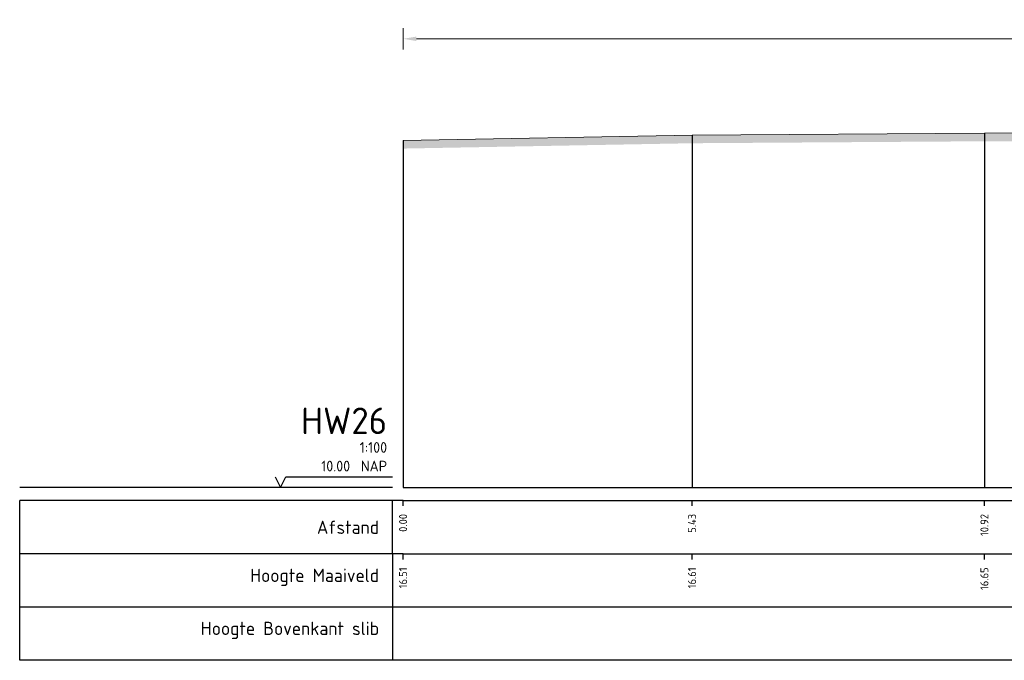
# Model space of a CAD drawing. Header units: metres. Extents: x 197883 to 206898, y 361907 to 364395.
# Tile 177 of 256: x 205908 to 205926, y 363754 to 363766. Entities that reach past the tile are written whole.
import ezdxf
from ezdxf.enums import TextEntityAlignment as Align

# ---------------------------------------------------------------- set-up
doc = ezdxf.new("R2010")
doc.units = ezdxf.units.M
doc.header["$PDMODE"] = 35
doc.header["$PDSIZE"] = 0.075
doc.layers.add('X-ME-AL-PROFIEL_HUIDIG MAAIVELD-GD', color=252, linetype='Continuous', lineweight=0)
doc.layers.add('X-XX-AL-DETAIL1-M', color=7, linetype='Continuous', lineweight=18)
doc.layers.add('X-ME-AL-PROFIELRASTER-S', color=7, linetype='Continuous')
doc.styles.add('NLCS-ISO-ANNOTATIVE-T18', font='NLCS-ISO.ttf', dxfattribs={"height": 1.8})
doc.styles.add('NLCS-ISO-M100-T25', font='NLCS-ISO.ttf', dxfattribs={"height": 0.25})
doc.dimstyles.new('NLCS-M100-T25-PIJL_L2_H1', dxfattribs={"dimscale": 0.1, "dimtxt": 2.5, "dimasz": 2.5, "dimexe": 2, "dimexo": 2, "dimgap": 0.7, "dimtad": 1, "dimzin": 0, "dimdsep": 46, "dimtxsty": 'NLCS-ISO-M100-T25', "dimcen": 0, "dimdle": 2, "dimclrd": 256, "dimclre": 256, "dimclrt": 256, "dimadec": 1, "dimazin": 0, "dimtfac": 1, "dimtdec": 3, "dimtofl": 0, "dimtmove": 0, "dimatfit": 3, "dimfxl": 2, "dimfxlon": 1, "dimtfillclr": 256, "dimtolj": 1, "dimtzin": 0, "dimlwd": -1, "dimlwe": -1, "dimarcsym": 0})

# ---------------------------------------------------------------- blocks, each defined once
blk = doc.blocks.new('SAL-PROFIELRASTER-SOD')
at = {"color": 0, "linetype": 'ByBlock', "lineweight": -2, "flags": 128}
for points in [[(-24, 2), (-23, 0), (-22, 2), (-2, 2)], [(-2, 0), (-72, 0)], [(-72, -12.5), (-72, -2.5)], [(0, -2.5), (-72, -2.5)], [(-2, -12.5), (-2, -2.5)], [(0, -12.5), (-72, -12.5)]]:
    blk.add_lwpolyline(points, dxfattribs=at)
at = {"color": 0, "linetype": 'ByBlock', "lineweight": -2, "style": 'NLCS-ISO-ANNOTATIVE-T18'}
blk.add_text('NAP', height=2, dxfattribs=at).set_placement((-3, 3), align=Align.RIGHT)
blk.add_text('Afstand', height=2.5, dxfattribs=at).set_placement((-4.5, -7.5), align=Align.MIDDLE_RIGHT)
for tag, height, p in [('PROFIELNR', 5, (-3, 10)), ('SCHAAL', 2, (-3, 6.5)), ('NAP', 2, (-9.94, 3))]:
    blk.add_attdef(tag, text='', height=height, dxfattribs=at).set_placement(p, align=Align.RIGHT)
blk = doc.blocks.new('SAL-PROFIELRASTER_BALK_EIND1-SOD')
at = {"color": 0, "linetype": 'ByBlock', "lineweight": -2, "flags": 128}
for points in [[(0, 0), (1, 0)], [(0, -2.5), (1, -2.5)], [(0, -12.5), (1, -12.5)]]:
    blk.add_lwpolyline(points, dxfattribs=at)
blk = doc.blocks.new('SAL-PROFIELRASTER_BALK-SOD')
at = {"color": 0, "linetype": 'ByBlock', "lineweight": -2}
for p, q in [((-72, -12.5), (-72, -2.5)), ((-2, -2.5), (-2, -12.5)), ((0, -12.5), (-72, -12.5))]:
    blk.add_line(p, q, dxfattribs=at)
at = {"color": 0, "linetype": 'ByBlock', "lineweight": -2, "style": 'NLCS-ISO-ANNOTATIVE-T18'}
for tag, height, p in [('TITEL1', 2.5, (-4.5, -6.5)), ('TITEL2', 1.5, (-4.5, -9.5))]:
    blk.add_attdef(tag, text='', height=height, dxfattribs=at).set_placement(p, align=Align.MIDDLE_RIGHT)
blk = doc.blocks.new('SAL-PROFIELRASTER_BALK_EIND2-SOD')
at = {"color": 0, "linetype": 'ByBlock', "lineweight": -2}
blk.add_line((1, -12.5), (0, -12.5), dxfattribs=at)
blk = doc.blocks.new('SAL-PROFIELRASTER_BALK_DATA-SOD')
at = {"color": 0, "linetype": 'ByBlock', "lineweight": -2}
blk.add_lwpolyline([(0, -3.5), (0, -2.5)], dxfattribs=at)
at = {"color": 0, "linetype": 'ByBlock', "lineweight": -2, "style": 'NLCS-ISO-ANNOTATIVE-T18'}
blk.add_attdef('GETAL', text='', height=1.5, rotation=90, dxfattribs=at).set_placement((0.75, -5), align=Align.RIGHT)
blk = doc.blocks.new('SAL-PROFIELRASTER_AANHAAL-SOD')
at = {"color": 9, "linetype": 'ByBlock', "lineweight": -2, "flags": 128}
blk.add_lwpolyline([(0, 1), (0, 0)], dxfattribs=at)
blk = doc.blocks.new('*D265')
at = {"layer": 'Defpoints', "color": 0, "transparency": 16777216}
for p in [(205915.108, 363765.225), (206005.371, 363760.908), (205915.108, 363756.798)]:
    blk.add_point(p, dxfattribs=at)
at = {"layer": 'X-XX-AL-DETAIL1-M', "color": 253, "transparency": 16777216}
for p, q in [((205915.108, 363765.025), (205915.108, 363765.425)), ((206005.371, 363765.025), (206005.371, 363765.425)), ((206005.121, 363765.225), (205915.358, 363765.225))]:
    blk.add_line(p, q, dxfattribs=at)
for points in [[(205915.358, 363765.267), (205915.358, 363765.184), (205915.108, 363765.225)], [(206005.121, 363765.267), (206005.121, 363765.184), (206005.371, 363765.225)]]:
    blk.add_solid(points, dxfattribs=at)
at = {"layer": 'X-XX-AL-DETAIL1-M', "color": 253, "transparency": 16777216, "insert": (205960.239, 363765.42), "char_height": 0.25, "attachment_point": 5, "style": 'NLCS-ISO-M100-T25'}
blk.add_mtext('\\A1;Gras', dxfattribs=at)

msp = doc.modelspace()

# ---------------------------------------------------------------- hatches: boundary and pattern name
at = {"layer": 'X-ME-AL-PROFIEL_HUIDIG MAAIVELD-GD'}
h = msp.add_hatch(dxfattribs=at)
h.set_pattern_fill('AGR-MAAIVELD', color=256, scale=0.05, pattern_type=2)
h.set_pattern_definition([(45, (131.24896, 44.17828), (-0.25000007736, 0.25000007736), []), (45, (131.21325, 44.214), (0, 0.50000015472), [0.3535535, -0.3535535]), (45, (131.17753, 44.2497), (0, 0.50000015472), [0.3535535, -0.3535535]), (45, (131.14132, 44.28592), (0, 0.50000015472), [0.3535535, -0.3535535]), (45, (131.1061, 44.32113), (0, 0.50000015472), [0.3535535, -0.3535535]), (45, (131.0704, 44.35685), (0, 0.50000015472), [0.3535535, -0.3535535]), (45, (131.03468, 44.39256), (0, 0.50000015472), [0.3535535, -0.3535535]), (315, (131.24896, 44.17828), (0.25000007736, 0.25000007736), []), (315, (131.28468, 44.214), (0.50000015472, -1e-16), [0.3535535, -0.3535535]), (315, (131.3204, 44.2497), (0.50000015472, -1e-16), [0.3535535, -0.3535535]), (315, (131.3566, 44.28592), (0.50000015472, -1e-16), [0.3535535, -0.3535535]), (315, (131.39182, 44.32113), (0.50000015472, -1e-16), [0.3535535, -0.3535535]), (315, (131.42753, 44.35685), (0.50000015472, -1e-16), [0.3535535, -0.3535535]), (315, (131.46325, 44.39256), (0.50000015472, -1e-16), [0.3535535, -0.3535535])])
h.paths.add_polyline_path([(206027.169, 363759.158), (206027.169, 363759.008), (206025.043, 363759.267), (206022.24, 363759.531), (206020.267, 363759.636), (206018.058, 363759.759), (206017.143, 363759.856), (206015.725, 363760.007), (206013.958, 363760.13), (206012.476, 363760.238), (206010.877, 363760.404), (206009.324, 363760.517), (206007.958, 363760.586), (206006.392, 363760.713), (206005.371, 363760.758), (206004.88, 363760.839), (206004.668, 363761.174), (206003.71, 363761.409), (206002.792, 363761.748), (206001.806, 363762.094), (206000.966, 363762.291), (205999.678, 363762.358), (205997.958, 363762.465), (205994.591, 363762.282), (205991.17, 363762.162), (205987.194, 363762.408), (205982.86, 363762.664), (205978.673, 363762.716), (205974.408, 363762.61), (205969.813, 363762.471), (205966.595, 363762.114), (205962.887, 363761.97), (205953.489, 363762.057), (205948.964, 363762.373), (205947.146, 363762.63), (205944.605, 363762.967), (205938.799, 363763.223), (205932.361, 363763.311), (205926.026, 363763.3), (205920.535, 363763.263), (205915.108, 363763.163), (205915.108, 363763.313), (205920.535, 363763.413), (205926.026, 363763.45), (205932.361, 363763.461), (205938.799, 363763.373), (205944.605, 363763.117), (205947.146, 363762.78), (205948.964, 363762.523), (205953.489, 363762.207), (205962.887, 363762.12), (205966.595, 363762.264), (205969.813, 363762.621), (205974.408, 363762.76), (205978.673, 363762.866), (205982.86, 363762.814), (205987.194, 363762.558), (205991.17, 363762.312), (205994.591, 363762.432), (205997.958, 363762.615), (205999.678, 363762.508), (206000.966, 363762.441), (206001.806, 363762.244), (206002.792, 363761.898), (206003.71, 363761.559), (206004.668, 363761.324), (206004.88, 363760.989), (206005.371, 363760.908), (206006.392, 363760.863), (206007.958, 363760.736), (206009.324, 363760.667), (206010.877, 363760.554), (206012.476, 363760.388), (206013.958, 363760.28), (206015.725, 363760.157), (206017.143, 363760.006), (206018.058, 363759.909), (206020.267, 363759.786), (206022.24, 363759.681), (206025.043, 363759.417)])

# ---------------------------------------------------------------- linework, layer by layer
msp.add_lwpolyline([(205915.108, 363763.313), (205920.535, 363763.413), (205926.026, 363763.45), (205932.361, 363763.461), (205938.799, 363763.373), (205944.605, 363763.117), (205947.146, 363762.78), (205948.964, 363762.523), (205953.489, 363762.207), (205962.887, 363762.12), (205966.595, 363762.264), (205969.813, 363762.621), (205974.408, 363762.76), (205978.673, 363762.866), (205982.86, 363762.814), (205987.194, 363762.558), (205991.17, 363762.312)], dxfattribs=at)

# ---------------------------------------------------------------- block references
at = {"layer": 'X-ME-AL-PROFIELRASTER-S'}
for p, yscale in [((205915.108, 363756.798), 6.514900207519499), ((205920.535, 363756.798), 6.614997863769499), ((205926.026, 363756.798), 6.652297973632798)]:
    msp.add_blockref('SAL-PROFIELRASTER_AANHAAL-SOD', p, dxfattribs=dict(at, yscale=yscale))
at = {"layer": 'X-ME-AL-PROFIELRASTER-S', "xscale": 0.1, "yscale": 0.1, "zscale": 0.1}
for name, p, values in [('SAL-PROFIELRASTER-SOD', (205915.108, 363756.798), {'PROFIELNR': 'HW26', 'SCHAAL': '1:100', 'NAP': '10.00'}), ('SAL-PROFIELRASTER_BALK_DATA-SOD', (205915.108, 363756.798), {'GETAL': '0.00'}), ('SAL-PROFIELRASTER_BALK_DATA-SOD', (205920.535, 363756.798), {'GETAL': '5.43'}), ('SAL-PROFIELRASTER_BALK_DATA-SOD', (205926.026, 363756.798), {'GETAL': '10.92'}), ('SAL-PROFIELRASTER_BALK-SOD', (205915.108, 363755.794), {'TITEL1': 'Hoogte Maaiveld'}), ('SAL-PROFIELRASTER_BALK_DATA-SOD', (205915.108, 363755.794), {'GETAL': '16.51'}), ('SAL-PROFIELRASTER_BALK_DATA-SOD', (205920.535, 363755.794), {'GETAL': '16.61'}), ('SAL-PROFIELRASTER_BALK_DATA-SOD', (205926.026, 363755.794), {'GETAL': '16.65'}), ('SAL-PROFIELRASTER_BALK-SOD', (205915.108, 363754.798), {'TITEL1': 'Hoogte Bovenkant slib'})]:
    msp.add_blockref(name, p, dxfattribs=at).add_auto_attribs(values)
at = {"layer": 'X-ME-AL-PROFIELRASTER-S', "xscale": 112.686398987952, "yscale": 0.1, "zscale": 112.686398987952}
for name, p in [('SAL-PROFIELRASTER_BALK_EIND1-SOD', (205915.108, 363756.798)), ('SAL-PROFIELRASTER_BALK_EIND2-SOD', (205915.108, 363755.794)), ('SAL-PROFIELRASTER_BALK_EIND2-SOD', (205915.108, 363754.798))]:
    msp.add_blockref(name, p, dxfattribs=at)

# ---------------------------------------------------------------- dimensions: what is measured, and where the dimension line sits
at = {"layer": 'X-XX-AL-DETAIL1-M', "color": 253}
dim = msp.add_linear_dim(base=(205915.108, 363765.225), p1=(206005.371, 363760.908), p2=(205915.108, 363756.798), text='Gras', dimstyle='NLCS-M100-T25-PIJL_L2_H1', override={"dimclrd": 253, "dimclre": 253, "dimclrt": 253}, dxfattribs=at)
dim.commit()
dim.dimension.update_dxf_attribs({"geometry": '*D265', "text_midpoint": (205960.239, 363765.225), "dimtype": 160})

doc.saveas('drawing.dxf')
